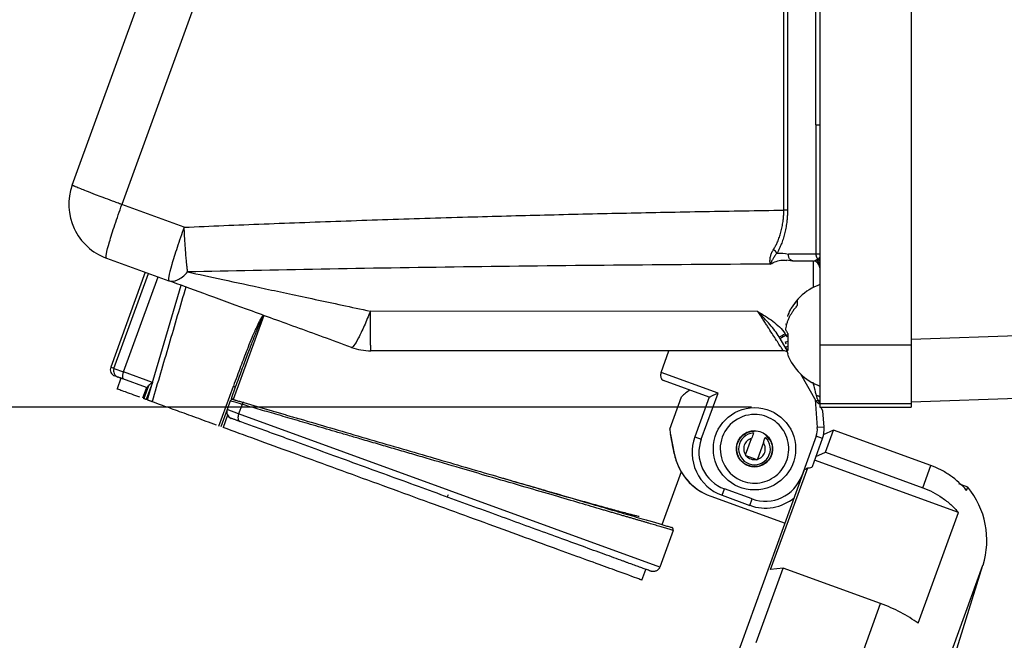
# Model space of a CAD drawing. Header units: inches. Extents: x 1.5 to 64.5, y 1.5 to 49.5.
# Tile 25 of 35: x 33.5 to 37.8, y 31.8 to 34.5. Entities that reach past the tile are written whole.
import ezdxf

# ---------------------------------------------------------------- set-up
doc = ezdxf.new("R2010")
doc.units = ezdxf.units.IN
doc.header["$LTSCALE"] = 6
doc.header["$MEASUREMENT"] = 0
doc.layers.add('DIMENSIONS', color=140, linetype='Continuous', lineweight=25)
doc.styles.add('SLDTEXTSTYLE0', font='TXT', dxfattribs={"width": 0.7})
doc.dimstyles.new('SLDDIMSTYLE0', dxfattribs={"dimtxt": 0.509766, "dimasz": 0.78, "dimexe": 0, "dimexo": 0.0625, "dimgap": 0.127441, "dimtad": 0, "dimtih": 1, "dimtoh": 1, "dimrnd": 1e-09, "dimzin": 12, "dimdsep": 46, "dimtxsty": 'SLDTEXTSTYLE0', "dimsah": 1, "dimcen": 0.09, "dimadec": 0, "dimazin": 3, "dimtfac": 1, "dimtofl": 0, "dimtmove": 0, "dimatfit": 3, "dimfxl": 0, "dimfrac": 2, "dimtolj": 1, "dimtzin": 12, "dimarcsym": 0})

# ---------------------------------------------------------------- blocks, each defined once
blk = doc.blocks.new('_D_7')
at = {"layer": 'DIMENSIONS'}
for p, q in [((36.6853, 42.7854), (29.8456, 42.7854)), ((30.5956, 42.7854), (30.5956, 39.1416)), ((29.6262, 38.2173), (29.455, 38.2173)), ((29.455, 38.2173), (29.455, 37.4071)), ((31.5651, 38.2173), (31.7363, 38.2173)), ((31.7363, 38.2173), (31.7363, 37.4071)), ((29.455, 37.4071), (29.6262, 37.4071)), ((31.7363, 37.4071), (31.5651, 37.4071)), ((30.5956, 32.8123), (30.5956, 37.293)), ((36.6853, 32.8123), (29.8456, 32.8123))]:
    blk.add_line(p, q, dxfattribs=at)
for points in [[(30.5956, 42.7854), (30.4756, 42.0054), (30.7156, 42.0054)], [(30.5956, 32.8123), (30.7156, 33.5923), (30.4756, 33.5923)]]:
    blk.add_solid(points, dxfattribs=at)
at = {"layer": 'DIMENSIONS', "char_height": 0.5, "attachment_point": 1, "style": 'SLDTEXTSTYLE0'}
for s, insert in [('9.97', (29.8382, 38.9759)), ('253.3', (29.6262, 38.0516))]:
    blk.add_mtext(s, dxfattribs=dict(at, insert=insert))
blk = doc.blocks.new('_D_8')
at = {"layer": 'DIMENSIONS'}
for p, q in [((41.2453, 31.7986), (45.4748, 31.7986)), ((44.7248, 29.4446), (44.7248, 31.7986)), ((36.8361, 29.4446), (45.4748, 29.4446)), ((44.7248, 28.0004), (44.7248, 29.4446)), ((46.2248, 28.0004), (44.7248, 28.0004)), ((47.1437, 28.0004), (46.9725, 28.0004)), ((46.9725, 28.0004), (46.9725, 27.1902)), ((48.6585, 28.0004), (48.8296, 28.0004)), ((48.8296, 28.0004), (48.8296, 27.1902)), ((46.9725, 27.1902), (47.1437, 27.1902)), ((48.8296, 27.1902), (48.6585, 27.1902))]:
    blk.add_line(p, q, dxfattribs=at)
for points in [[(44.7248, 31.7986), (44.6048, 31.0186), (44.8448, 31.0186)], [(44.7248, 29.4446), (44.8448, 30.2246), (44.6048, 30.2246)]]:
    blk.add_solid(points, dxfattribs=at)
at = {"layer": 'DIMENSIONS', "char_height": 0.5, "attachment_point": 1, "style": 'SLDTEXTSTYLE0'}
for s, insert in [('2.35', (47.1437, 28.759)), ('59.8', (47.1437, 27.8347))]:
    blk.add_mtext(s, dxfattribs=dict(at, insert=insert))

msp = doc.modelspace()

# ---------------------------------------------------------------- linework, layer by layer
for p, q in [((36.9853, 42.4854), (36.9853, 33.0847)), ((37.3853, 42.4854), (37.3853, 33.0847)), ((36.968, 34.0496), (36.968, 42.1113)), ((33.7056, 33.7856), (36.6205, 41.7941)), ((36.8273, 33.6755), (36.8273, 41.7144)), ((36.8433, 41.7144), (36.8433, 33.6755)), ((36.822, 41.6649), (33.9231, 33.7001)), ((36.9691, 34.0496), (36.968, 34.0496)), ((36.9691, 33.482), (36.9691, 34.0496)), ((34.1964, 33.6006), (33.9231, 33.7001)), ((36.8433, 33.6755), (36.8273, 33.6755)), ((36.9691, 33.482), (36.8472, 33.482)), ((36.9853, 33.482), (36.9691, 33.482)), ((33.855, 33.4652), (34.1284, 33.3657)), ((36.8391, 33.4575), (36.8657, 33.4529)), ((36.9553, 33.452), (36.872, 33.452)), ((36.9555, 33.452), (36.9555, 33.3362)), ((34.0256, 33.4031), (33.8742, 32.987)), ((33.8883, 32.9818), (34.0398, 33.3979)), ((33.9308, 32.9664), (34.0822, 33.3825)), ((34.0604, 32.9299), (34.1828, 33.3459)), ((36.7138, 33.2307), (35.0134, 33.2326)), ((34.5455, 33.2129), (34.4119, 32.8459)), ((36.834, 33.1769), (36.8411, 33.1752)), ((37.3853, 33.1096), (40.5053, 33.2185)), ((36.8112, 33.1121), (36.807, 33.1194)), ((36.8373, 33.0669), (36.8112, 33.1121)), ((36.834, 33.0986), (36.8461, 33.1016)), ((36.8376, 33.0881), (36.834, 33.0986)), ((36.8461, 33.1271), (36.8369, 33.1271)), ((36.8423, 33.1179), (36.8369, 33.1271)), ((36.8461, 33.1204), (36.8461, 33.1271)), ((36.8247, 33.0588), (35.0156, 33.0588)), ((36.289, 32.9644), (36.3234, 33.0588)), ((36.834, 33.0765), (36.8461, 33.0795)), ((36.834, 33.0765), (36.8449, 33.0452)), ((36.9853, 33.0847), (37.3853, 33.0847)), ((36.9853, 33.0847), (36.9853, 32.8273)), ((33.8883, 32.9818), (33.8742, 32.987)), ((33.8883, 32.9818), (33.9308, 32.9664)), ((34.0569, 32.9205), (33.9308, 32.9664)), ((36.5386, 32.8736), (36.289, 32.9644)), ((33.9189, 32.9388), (33.9018, 32.8918)), ((34.0318, 32.8977), (33.9272, 32.9358)), ((34.0569, 32.9205), (34.0295, 32.8453)), ((34.0349, 32.8434), (34.0603, 32.9299)), ((36.5001, 32.8556), (36.2991, 32.9288)), ((36.9691, 32.8386), (36.9014, 32.9559)), ((40.5053, 32.9431), (37.3853, 32.8341)), ((34.0307, 32.8981), (34.0136, 32.8511)), ((34.0393, 32.9046), (34.0191, 32.8491)), ((34.349, 32.7291), (34.4125, 32.9042)), ((34.4206, 32.8994), (34.402, 32.8482)), ((34.0349, 32.8434), (34.0295, 32.8453)), ((34.3988, 32.8393), (34.3849, 32.8011)), ((36.3272, 32.7154), (36.3788, 32.857)), ((36.5001, 32.8556), (36.4369, 32.6818)), ((36.465, 32.6715), (36.5386, 32.8736)), ((36.9649, 32.8459), (36.9742, 32.7225)), ((34.3849, 32.8011), (34.3575, 32.7259)), ((34.4354, 32.7827), (34.3849, 32.8011)), ((34.4504, 32.824), (34.4354, 32.7827)), ((36.9853, 32.8273), (37.3853, 32.8273)), ((36.9853, 32.8273), (36.9853, 32.8123)), ((36.9853, 32.8123), (37.3853, 32.8123)), ((37.0041, 32.7247), (36.9988, 32.795)), ((34.3867, 32.7766), (34.367, 32.7225)), ((36.2831, 32.1102), (34.4354, 32.7827)), ((37.0041, 32.7247), (36.9742, 32.7225)), ((37.0453, 32.7111), (36.9998, 32.6907)), ((37.0099, 32.6139), (37.0453, 32.7111)), ((37.4722, 32.5557), (37.0453, 32.7111)), ((36.3303, 32.692), (36.3465, 32.6086)), ((36.3303, 32.692), (36.3303, 32.692)), ((36.4369, 32.6818), (36.465, 32.6715)), ((36.6595, 32.6021), (36.686, 32.6749)), ((36.7649, 32.6702), (36.7496, 32.6888)), ((36.969, 32.685), (36.9058, 32.5111)), ((36.9526, 32.5521), (36.9972, 32.6747)), ((36.9972, 32.6747), (36.969, 32.685)), ((36.7377, 32.6561), (36.7112, 32.5833)), ((36.3464, 32.6084), (36.3464, 32.6084)), ((36.3465, 32.6086), (36.3465, 32.6085)), ((36.7061, 32.5822), (36.6627, 32.598)), ((37.5934, 32.3497), (36.9625, 32.5793)), ((36.9683, 32.5952), (37.0099, 32.6139)), ((37.0099, 32.6139), (37.4368, 32.4585)), ((35.8829, 29.693), (36.9183, 32.5377)), ((36.2935, 32.2968), (36.3781, 32.5292)), ((36.7694, 32.0995), (36.9319, 32.5459)), ((37.4368, 32.4585), (37.4722, 32.5557)), ((36.5564, 32.4254), (36.5666, 32.4536)), ((36.6879, 32.4095), (36.5666, 32.4536)), ((37.634, 32.461), (37.5958, 32.4749)), ((37.6288, 32.4469), (37.634, 32.461)), ((35.3542, 32.4274), (35.3499, 32.418)), ((36.5064, 32.4213), (36.5063, 32.4212)), ((36.5063, 32.4212), (36.8327, 32.3024)), ((36.5064, 32.4213), (36.8327, 32.3026)), ((36.5564, 32.4254), (36.6776, 32.3813)), ((36.6776, 32.3813), (36.6879, 32.4095)), ((37.4167, 31.864), (37.5934, 32.3497)), ((36.3419, 32.2716), (36.2831, 32.1102)), ((36.205, 32.0535), (36.2221, 32.1005)), ((36.7066, 31.7806), (36.8251, 32.1061)), ((36.8251, 32.1061), (36.7694, 32.0995)), ((36.8077, 29.6639), (37.7011, 32.1184)), ((37.252, 31.9507), (36.8251, 32.1061)), ((37.4752, 31.4014), (37.7011, 32.1184)), ((37.1335, 31.6252), (37.252, 31.9507))]:
    msp.add_line(p, q)
at = {"flags": 128}
for points in [[(34.4584, 32.8317), (34.4573, 32.8318), (34.4562, 32.8315), (34.455, 32.831), (34.4539, 32.83), (34.4529, 32.8288), (34.4519, 32.8274), (34.4511, 32.8257), (34.4504, 32.824)], [(36.9699, 32.8636), (36.9732, 32.8629), (36.9763, 32.8621), (36.9789, 32.8611), (36.9811, 32.8601), (36.9829, 32.859), (36.9842, 32.8578), (36.985, 32.8565), (36.9853, 32.8553)], [(34.4354, 32.7827), (34.4337, 32.7771), (34.4326, 32.7715), (34.4323, 32.7661), (34.4327, 32.7611), (34.4338, 32.7568), (34.4355, 32.7532), (34.4379, 32.7505), (34.4407, 32.7489)]]:
    msp.add_lwpolyline(points, dxfattribs=at)
msp.add_circle((36.6986, 32.6291), 0.1805)
for centre, radius, start, end in [((33.9405, 33.7001), 0.25, 160, 250), ((36.773, 33.4746), 0.0272, 26.5365, 73.2708), ((36.9553, 33.422), 0.03, 0, 90), ((36.957, 33.432), 0.0282, 0.6517, 63.0115), ((37.1839, 33.3124), 0.2537, 141.5574, 144.3742), ((37.0643, 33.1267), 0.236, 109.5929, 159.2658), ((36.5472, 33.6137), 0.5584, 297.7226, 300.7471), ((37.6813, 31.6499), 1.7015, 119.7506, 120.7532), ((35.0156, 33.3088), 0.25, 250, 270), ((36.8247, 33.0288), 0.03, 53.0421, 90), ((37.0643, 33.1267), 0.236, 200.328, 250.4242), ((33.9024, 32.9767), 0.03, 160, 250), ((33.9163, 32.9715), 0.0298, 159.6758, 249.6721), ((33.9631, 32.9471), 0.0377, 149.1784, 197.4244), ((36.5138, 32.7276), 0.187, 121.8236, 136.2361), ((34.4082, 32.8359), 0.01, 73.75, 160), ((36.9908, 32.8511), 0.025, 210, 257.2219), ((37.0012, 32.8463), 0.0238, 189.0143, 227.8661), ((34.4131, 32.7909), 0.03, 160, 250), ((36.5138, 32.7276), 0.187, 183.7556, 191), ((36.8845, 32.7157), 0.12, 340, 4.3031), ((36.6248, 32.6134), 0.2, 160, 250), ((36.6986, 32.6291), 0.0696, 93.2802, 46.7198), ((36.5918, 32.6561), 0.25, 191, 250), ((36.5919, 32.6563), 0.25, 191, 250), ((37.353, 32.2281), 0.365, 342.516, 39.6567), ((36.746, 32.5693), 0.2, 250, 309.7008)]:
    msp.add_arc(centre, radius, start, end)
msp.add_ellipse((35.9318, 34.7415), major_axis=(-0.4357, 2.2414), ratio=0.000041, start_param=3.453909, end_param=3.558338)
for points, knots in [([(36.9691, 34.0496), (36.9697, 34.0496), (36.9708, 34.0496), (36.9729, 34.0496), (36.9752, 34.0496), (36.9781, 34.0496), (36.9814, 34.0496), (36.984, 34.0496), (36.9853, 34.0496)], [0, 0, 0, 0, 0.154081, 0.30613, 0.458642, 0.614091, 0.808185, 1, 1, 1, 1]), ([(33.9231, 33.7001), (33.9216, 33.7006), (33.9182, 33.7019), (33.9115, 33.7044), (33.8993, 33.7088), (33.8748, 33.7179), (33.8422, 33.7301), (33.8029, 33.7449), (33.7693, 33.758), (33.7398, 33.7697), (33.7245, 33.7761), (33.7166, 33.7796), (33.7134, 33.7811), (33.7103, 33.7826), (33.7077, 33.7839), (33.7059, 33.785), (33.7057, 33.7854), (33.7056, 33.7856)], [0, 0, 0, 0, 0.012725, 0.028651, 0.057764, 0.117299, 0.240895, 0.349965, 0.499912, 0.614987, 0.758945, 0.787167, 0.82017, 0.857956, 0.900523, 0.947871, 1, 1, 1, 1]), ([(33.855, 33.4652), (33.853, 33.4659), (33.8532, 33.4725), (33.8579, 33.4967), (33.8623, 33.5142), (33.8749, 33.5576), (33.883, 33.5834), (33.9016, 33.6395), (33.9121, 33.6698), (33.9231, 33.7001)], [0, 0, 0, 0, 0.25, 0.25, 0.5, 0.5, 0.75, 0.75, 1, 1, 1, 1]), ([(34.1964, 33.6006), (34.2544, 33.6031), (34.3712, 33.6082), (34.5475, 33.6153), (34.7262, 33.6221), (34.9073, 33.6286), (35.0908, 33.6348), (35.2766, 33.6407), (35.5126, 33.6476), (35.7994, 33.6553), (36.1379, 33.6631), (36.481, 33.67), (36.7114, 33.6737), (36.8273, 33.6755)], [0, 0, 0, 0, 0.066155, 0.133206, 0.201154, 0.269999, 0.339742, 0.410383, 0.481922, 0.608782, 0.737414, 0.86782, 1, 1, 1, 1]), ([(36.7808, 33.5007), (36.7822, 33.503), (36.785, 33.5075), (36.789, 33.5146), (36.7928, 33.5218), (36.7963, 33.529), (36.8015, 33.5405), (36.8079, 33.5567), (36.8147, 33.5785), (36.8201, 33.6013), (36.8238, 33.6227), (36.8259, 33.6419), (36.8271, 33.6587), (36.8273, 33.6699), (36.8273, 33.6755)], [0, 0, 0, 0, 0.052341, 0.103505, 0.153466, 0.202205, 0.249703, 0.377714, 0.500001, 0.626049, 0.748292, 0.832904, 0.916818, 1, 1, 1, 1]), ([(36.8433, 33.6755), (36.8433, 33.6725), (36.8432, 33.6665), (36.8429, 33.6574), (36.8425, 33.6484), (36.8418, 33.6394), (36.841, 33.6304), (36.8394, 33.6158), (36.8363, 33.5957), (36.8309, 33.571), (36.8242, 33.5475), (36.8172, 33.5279), (36.8103, 33.5119), (36.8041, 33.4989), (36.7996, 33.4908), (36.7973, 33.4868)], [0, 0, 0, 0, 0.041819, 0.0836, 0.12541, 0.167317, 0.20939, 0.251694, 0.375033, 0.500045, 0.624169, 0.750332, 0.832623, 0.915739, 1, 1, 1, 1]), ([(34.1964, 33.6006), (34.1855, 33.5703), (34.1749, 33.54), (34.1563, 33.4839), (34.1482, 33.4581), (34.1357, 33.4148), (34.1312, 33.3972), (34.1266, 33.3731), (34.1264, 33.3664), (34.1284, 33.3657)], [0, 0, 0, 0, 0.25, 0.25, 0.5, 0.5, 0.75, 0.75, 1, 1, 1, 1]), ([(34.2117, 33.4044), (34.2114, 33.4066), (34.2109, 33.4109), (34.21, 33.4175), (34.2093, 33.4241), (34.2085, 33.4306), (34.2079, 33.437), (34.2066, 33.4494), (34.2049, 33.4671), (34.2029, 33.4922), (34.201, 33.5178), (34.1996, 33.5406), (34.1985, 33.5592), (34.1978, 33.5721), (34.1972, 33.5832), (34.1968, 33.5924), (34.1966, 33.5979), (34.1964, 33.6006)], [0, 0, 0, 0, 0.046157, 0.090307, 0.13245, 0.172585, 0.210713, 0.246834, 0.386118, 0.500003, 0.627004, 0.753176, 0.815723, 0.877768, 0.926983, 0.963619, 1, 1, 1, 1]), ([(36.7675, 33.4389), (36.7674, 33.4399), (36.7672, 33.4417), (36.7669, 33.4447), (36.7667, 33.4475), (36.7665, 33.4516), (36.7666, 33.4572), (36.7673, 33.4645), (36.7687, 33.4718), (36.7707, 33.4791), (36.7733, 33.4864), (36.7766, 33.4936), (36.7794, 33.4983), (36.7808, 33.5007)], [0, 0, 0, 0, 0.0719834, 0.1377459, 0.1970816, 0.249818, 0.3799713, 0.4986153, 0.6076624, 0.7121261, 0.8121519, 0.90799, 1, 1, 1, 1]), ([(36.7973, 33.4868), (36.7971, 33.4865), (36.7965, 33.4859), (36.7955, 33.4848), (36.7937, 33.4828), (36.7904, 33.4788), (36.7846, 33.471), (36.7795, 33.4625), (36.7753, 33.4546), (36.7725, 33.4491), (36.7699, 33.4438), (36.7683, 33.4405), (36.7675, 33.4389)], [0, 0, 0, 0, 0.015693, 0.03137, 0.062684, 0.125197, 0.250071, 0.50028, 0.626015, 0.75016, 0.875286, 1, 1, 1, 1]), ([(36.872, 33.452), (36.8711, 33.452), (36.8693, 33.452), (36.8666, 33.4526), (36.8639, 33.4534), (36.8612, 33.4547), (36.8586, 33.4563), (36.8561, 33.4583), (36.8536, 33.461), (36.8509, 33.465), (36.8484, 33.4706), (36.8472, 33.4766), (36.8472, 33.4805), (36.8472, 33.482)], [0, 0, 0, 0, 0.064688, 0.132137, 0.202116, 0.274319, 0.348361, 0.423791, 0.500103, 0.610187, 0.74965, 0.906794, 1, 1, 1, 1]), ([(36.9777, 33.4602), (36.9771, 33.4609), (36.9757, 33.4624), (36.9739, 33.465), (36.9724, 33.4676), (36.9712, 33.4704), (36.9703, 33.4732), (36.9696, 33.4761), (36.9692, 33.479), (36.9692, 33.481), (36.9691, 33.482)], [0, 0, 0, 0, 0.131643, 0.261367, 0.389183, 0.515099, 0.639128, 0.761279, 0.881566, 1, 1, 1, 1]), ([(36.7675, 33.4389), (36.5347, 33.4376), (36.3053, 33.4359), (35.8559, 33.4317), (35.6359, 33.4292), (35.2074, 33.4234), (34.9989, 33.4201), (34.5951, 33.4127), (34.3998, 33.4087), (34.2117, 33.4044)], [0, 0, 0, 0, 0.25, 0.25, 0.5, 0.5, 0.75, 0.75, 1, 1, 1, 1]), ([(36.7675, 33.4389), (36.7851, 33.4475), (36.8091, 33.4592), (36.8336, 33.4558), (36.8402, 33.4549)], [0, 0, 0, 0, 0.7305249, 1, 1, 1, 1]), ([(36.9553, 33.452), (36.9563, 33.452), (36.9582, 33.4521), (36.9607, 33.4526), (36.9635, 33.4534), (36.9665, 33.4547), (36.9688, 33.4564), (36.9698, 33.4571)], [0, 0, 0, 0, 0.2141811, 0.3878783, 0.5210925, 0.7806366, 1, 1, 1, 1]), ([(36.9698, 33.4571), (36.9703, 33.4575), (36.9713, 33.4582), (36.9732, 33.459), (36.9753, 33.4597), (36.9769, 33.46), (36.9777, 33.4602)], [0, 0, 0, 0, 0.252541, 0.502755, 0.751586, 1, 1, 1, 1]), ([(34.1284, 33.3657), (34.1393, 33.3617), (34.1525, 33.3628), (34.1812, 33.3762), (34.1967, 33.3884), (34.2117, 33.4044)], [0, 0, 0, 0, 0.5, 0.5, 1, 1, 1, 1]), ([(34.2036, 33.3383), (34.1788, 33.2539), (34.1294, 33.0864), (34.0801, 32.9189), (34.0556, 32.8358)], [0, 0, 0, 0, 0.503745, 1, 1, 1, 1]), ([(36.8452, 33.2093), (36.8475, 33.2168), (36.8554, 33.2426), (36.8734, 33.2639), (36.8863, 33.2791)], [0, 0, 0, 0, 0.28748, 1, 1, 1, 1]), ([(35.0134, 33.2326), (35.0046, 33.2105), (34.9954, 33.1885), (34.9774, 33.148), (34.9687, 33.1297), (34.9533, 33.1004), (34.9466, 33.0894), (34.9362, 33.0757), (34.9324, 33.073), (34.9301, 33.0739)], [0, 0, 0, 0, 0.25, 0.25, 0.5, 0.5, 0.75, 0.75, 1, 1, 1, 1]), ([(35.0156, 33.0588), (35.0156, 33.0588), (35.0155, 33.0589), (35.0154, 33.0595), (35.0153, 33.0604), (35.0153, 33.0616), (35.0152, 33.0632), (35.0151, 33.0649), (35.015, 33.0669), (35.0149, 33.0691), (35.0149, 33.0714), (35.0148, 33.0739), (35.0147, 33.0765), (35.0147, 33.0792), (35.0146, 33.082), (35.0146, 33.0848), (35.0145, 33.0877), (35.0145, 33.0905), (35.0144, 33.0933), (35.0144, 33.0962), (35.0144, 33.0989), (35.0143, 33.1016), (35.0143, 33.1043), (35.0142, 33.1147), (35.014, 33.1335), (35.0138, 33.1606), (35.0136, 33.1833), (35.0135, 33.2018), (35.0135, 33.218), (35.0134, 33.2281), (35.0134, 33.2326)], [0, 0, 0, 0, 0.031594, 0.062344, 0.09225, 0.121313, 0.149532, 0.176907, 0.203439, 0.229127, 0.253971, 0.277971, 0.301128, 0.323441, 0.344911, 0.365537, 0.385319, 0.404257, 0.422351, 0.439602, 0.456009, 0.471572, 0.486292, 0.500168, 0.642077, 0.756346, 0.83245, 0.898429, 0.95428, 1, 1, 1, 1]), ([(36.8247, 33.0588), (36.8247, 33.0588), (36.8246, 33.0589), (36.8243, 33.0594), (36.8238, 33.0603), (36.823, 33.0615), (36.822, 33.063), (36.8208, 33.0649), (36.8194, 33.0671), (36.8177, 33.0697), (36.8139, 33.0757), (36.8059, 33.0879), (36.7922, 33.1093), (36.7753, 33.1355), (36.7598, 33.1596), (36.746, 33.1808), (36.7361, 33.1962), (36.7253, 33.2129), (36.718, 33.2243), (36.7138, 33.2307)], [0, 0, 0, 0, 0.027198, 0.054554, 0.082064, 0.109724, 0.137529, 0.165475, 0.193557, 0.221767, 0.250102, 0.370947, 0.499983, 0.617978, 0.74996, 0.809063, 0.874631, 0.928746, 1, 1, 1, 1]), ([(36.8863, 33.257), (36.8843, 33.2549), (36.8805, 33.2506), (36.8752, 33.2442), (36.8705, 33.2378), (36.8661, 33.2317), (36.8623, 33.2257), (36.8588, 33.22), (36.8557, 33.2145), (36.8513, 33.2063), (36.8464, 33.1957), (36.8411, 33.1818), (36.8369, 33.1684), (36.8349, 33.1591), (36.834, 33.1549)], [0, 0, 0, 0, 0.0740701, 0.1448357, 0.2122963, 0.2764515, 0.3373011, 0.3948461, 0.4490888, 0.5000338, 0.6349919, 0.751102, 0.8873774, 1, 1, 1, 1]), ([(34.5441, 33.2144), (34.5437, 33.2142), (34.5429, 33.2137), (34.5417, 33.2126), (34.5404, 33.2112), (34.5389, 33.2095), (34.5373, 33.2074), (34.5357, 33.2049), (34.5339, 33.2021), (34.532, 33.1989), (34.53, 33.1953), (34.5278, 33.1914), (34.5256, 33.1871), (34.521, 33.1781), (34.5139, 33.163), (34.5025, 33.1375), (34.4884, 33.1039), (34.4682, 33.0533), (34.4425, 32.9861), (34.423, 32.9328), (34.4125, 32.9042)], [0, 0, 0, 0, 0.0044696, 0.0097293, 0.0158778, 0.0229772, 0.0310673, 0.0401753, 0.0503201, 0.0615152, 0.0737708, 0.0870946, 0.1014926, 0.1169695, 0.1773833, 0.2500999, 0.3649165, 0.5000632, 0.7312534, 1, 1, 1, 1]), ([(34.545, 33.2129), (34.5448, 33.2128), (34.5443, 33.2125), (34.5436, 33.2116), (34.5427, 33.2105), (34.5418, 33.2089), (34.5407, 33.2071), (34.5394, 33.2048), (34.5381, 33.2022), (34.5366, 33.1992), (34.535, 33.1959), (34.5333, 33.1922), (34.5314, 33.1881), (34.5295, 33.1837), (34.5274, 33.1789), (34.5259, 33.1755), (34.5252, 33.1738)], [0, 0, 0, 0, 0.018836, 0.044569, 0.078021, 0.119562, 0.169379, 0.227581, 0.294235, 0.369386, 0.453065, 0.545295, 0.646092, 0.755468, 0.873435, 1, 1, 1, 1]), ([(34.5441, 33.2144), (34.5444, 33.2142), (34.545, 33.2139), (34.5454, 33.2133), (34.5455, 33.2129)], [0, 0, 0, 0, 0.519499, 1, 1, 1, 1]), ([(34.5455, 33.2129), (34.5454, 33.2129), (34.5453, 33.213), (34.5451, 33.2129), (34.545, 33.2129)], [0, 0, 0, 0, 0.479216, 1, 1, 1, 1]), ([(34.5252, 33.1738), (34.523, 33.1687), (34.5183, 33.1575), (34.511, 33.1393), (34.5027, 33.1185), (34.4936, 33.0949), (34.4835, 33.0687), (34.4725, 33.0397), (34.4606, 33.0081), (34.4479, 32.9737), (34.4391, 32.9499), (34.4346, 32.9375)], [0, 0, 0, 0, 0.066276, 0.143746, 0.23242, 0.332304, 0.443403, 0.56572, 0.699257, 0.844017, 1, 1, 1, 1]), ([(36.834, 33.1549), (36.8344, 33.1538), (36.8351, 33.1515), (36.8366, 33.148), (36.8388, 33.1438), (36.8418, 33.1388), (36.8446, 33.135), (36.8461, 33.133)], [0, 0, 0, 0, 0.153952, 0.320227, 0.500019, 0.734844, 1, 1, 1, 1]), ([(36.8461, 33.0607), (36.8451, 33.0615), (36.8431, 33.0632), (36.8407, 33.0656), (36.8381, 33.0687), (36.8358, 33.0722), (36.8346, 33.0751), (36.834, 33.0765)], [0, 0, 0, 0, 0.180162, 0.346776, 0.500018, 0.764544, 1, 1, 1, 1]), ([(37.3853, 33.0847), (37.3853, 33.0812), (37.3853, 33.0741), (37.3853, 33.0635), (37.3853, 33.053), (37.3853, 33.0426), (37.3853, 33.0323), (37.3853, 33.022), (37.3853, 33.0119), (37.3853, 32.9913), (37.3853, 32.9612), (37.3853, 32.9243), (37.3853, 32.8916), (37.3853, 32.8686), (37.3853, 32.853), (37.3853, 32.843), (37.3853, 32.8342), (37.3853, 32.8296), (37.3853, 32.8273)], [0, 0, 0, 0, 0.030718, 0.06132, 0.091846, 0.122336, 0.152827, 0.183359, 0.213971, 0.244701, 0.372331, 0.500019, 0.627648, 0.755337, 0.816648, 0.877653, 0.938666, 1, 1, 1, 1]), ([(36.289, 32.9644), (36.2887, 32.9634), (36.288, 32.9614), (36.2873, 32.9582), (36.2868, 32.9551), (36.2866, 32.9511), (36.2869, 32.9462), (36.288, 32.9412), (36.29, 32.9367), (36.2923, 32.9335), (36.2953, 32.9306), (36.2976, 32.9295), (36.2991, 32.9288)], [0, 0, 0, 0, 0.060259, 0.121398, 0.183777, 0.24773, 0.366002, 0.495963, 0.612929, 0.748422, 0.841173, 1, 1, 1, 1]), ([(33.906, 32.9435), (33.8976, 32.9466), (33.8887, 32.9498), (33.8925, 32.9484), (33.8927, 32.9483)], [0, 0, 0, 0, 0.953205, 1, 1, 1, 1]), ([(33.9272, 32.9358), (33.9261, 32.9362), (33.9239, 32.937), (33.9209, 32.9381), (33.918, 32.9391), (33.9154, 32.9401), (33.9125, 32.9411), (33.9095, 32.9422), (33.9071, 32.9431), (33.9063, 32.9434), (33.906, 32.9435)], [0, 0, 0, 0, 0.101383, 0.200668, 0.299277, 0.398662, 0.500242, 0.667809, 0.832158, 1, 1, 1, 1]), ([(34.0393, 32.9046), (34.0397, 32.9052), (34.0405, 32.9064), (34.0422, 32.9083), (34.0443, 32.9104), (34.0471, 32.913), (34.0512, 32.9164), (34.0548, 32.919), (34.0569, 32.9205)], [0, 0, 0, 0, 0.108821, 0.228375, 0.358895, 0.500561, 0.706537, 1, 1, 1, 1]), ([(36.9699, 32.8636), (36.9692, 32.8663), (36.9678, 32.8721), (36.9655, 32.8814), (36.9629, 32.8921), (36.9595, 32.9057), (36.957, 32.9158), (36.9555, 32.9218)], [0, 0, 0, 0, 0.141997, 0.301567, 0.478742, 0.696457, 1, 1, 1, 1]), ([(34.0022, 32.8553), (33.99, 32.8597), (33.9618, 32.87), (33.9293, 32.8818), (33.908, 32.8895), (33.8993, 32.8927), (33.9018, 32.8918), (33.9018, 32.8918)], [0, 0, 0, 0, 0.200821, 0.467076, 0.733332, 0.999587, 1, 1, 1, 1]), ([(34.0318, 32.8977), (34.0325, 32.8974), (34.0336, 32.8979), (34.0362, 32.9002), (34.0377, 32.9021), (34.0393, 32.9046)], [0, 0, 0, 0, 0.5, 0.5, 1, 1, 1, 1]), ([(34.4125, 32.9042), (34.4151, 32.903), (34.4173, 32.9019), (34.4201, 32.9002), (34.4208, 32.8997), (34.4206, 32.8994)], [0, 0, 0, 0, 0.5, 0.5, 1, 1, 1, 1]), ([(34.0295, 32.8453), (34.0289, 32.8455), (34.0276, 32.846), (34.0259, 32.8467), (34.0242, 32.8473), (34.0223, 32.848), (34.0202, 32.8487), (34.0195, 32.849), (34.0191, 32.8491)], [0, 0, 0, 0, 0.12616, 0.249965, 0.373937, 0.50059, 0.749964, 1, 1, 1, 1]), ([(34.0556, 32.8358), (34.0553, 32.8359), (34.0548, 32.8361), (34.0535, 32.8366), (34.052, 32.8371), (34.0502, 32.8378), (34.0477, 32.8387), (34.0443, 32.84), (34.0398, 32.8416), (34.0365, 32.8428), (34.0349, 32.8434)], [0, 0, 0, 0, 0.10119, 0.200577, 0.299361, 0.398767, 0.499994, 0.667601, 0.832401, 1, 1, 1, 1]), ([(34.3375, 32.7332), (34.3074, 32.7442), (34.2431, 32.7676), (34.1644, 32.7962), (34.0976, 32.8205), (34.0696, 32.8307), (34.0556, 32.8358)], [0, 0, 0, 0, 0.227736, 0.485157, 0.742579, 1, 1, 1, 1]), ([(34.4096, 32.8466), (34.4091, 32.8468), (34.4079, 32.8472), (34.4064, 32.8475), (34.4051, 32.8477), (34.4036, 32.8478), (34.4025, 32.8479), (34.402, 32.848), (34.402, 32.8482), (34.402, 32.8482)], [0, 0, 0, 0, 0.112783, 0.249483, 0.374281, 0.499684, 0.748643, 0.877328, 1, 1, 1, 1]), ([(34.411, 32.8455), (34.411, 32.8455), (34.4111, 32.8454), (34.4117, 32.8453), (34.4127, 32.845), (34.4145, 32.8445), (34.4178, 32.8435), (34.4233, 32.8419), (34.4303, 32.8398), (34.4386, 32.8374), (34.4479, 32.8347), (34.4549, 32.8327), (34.4584, 32.8317)], [0, 0, 0, 0, 0.061603, 0.123002, 0.184426, 0.246104, 0.372873, 0.499853, 0.626673, 0.753713, 0.876794, 1, 1, 1, 1]), ([(34.4584, 32.8317), (34.4648, 32.8298), (34.4777, 32.826), (34.4972, 32.8203), (34.517, 32.8146), (34.5369, 32.8088), (34.557, 32.8029), (34.5773, 32.797), (34.5978, 32.791), (34.6185, 32.785), (34.6394, 32.7789), (34.6605, 32.7727), (34.6818, 32.7665), (34.7399, 32.7496), (34.8371, 32.7213), (34.9759, 32.6808), (35.117, 32.6397), (35.2575, 32.5987), (35.3957, 32.5585), (35.53, 32.5193), (35.6601, 32.4814), (35.7852, 32.4449), (35.9039, 32.4103), (36.0143, 32.3782), (36.1143, 32.349), (36.1813, 32.3295), (36.2229, 32.3174), (36.2442, 32.3112), (36.2644, 32.3053), (36.2836, 32.2997), (36.3016, 32.2944), (36.3187, 32.2894), (36.3292, 32.2864), (36.3344, 32.2848)], [0, 0, 0, 0, 0.0103231, 0.0206298, 0.0309235, 0.0412076, 0.0514854, 0.0617602, 0.0720355, 0.0823146, 0.0926009, 0.1028977, 0.1132085, 0.1235364, 0.1868093, 0.2500984, 0.313383, 0.3766774, 0.4384376, 0.5002016, 0.5619487, 0.6236945, 0.6869413, 0.7501827, 0.8134004, 0.8766119, 0.8942832, 0.9119114, 0.9295134, 0.9471062, 0.9647069, 0.9823325, 1, 1, 1, 1]), ([(36.5001, 32.8556), (36.5002, 32.8556), (36.5002, 32.8557), (36.5008, 32.8559), (36.5016, 32.8563), (36.5033, 32.8571), (36.5063, 32.8585), (36.5113, 32.8608), (36.5174, 32.8637), (36.5238, 32.8667), (36.531, 32.87), (36.5358, 32.8722), (36.5386, 32.8736)], [0, 0, 0, 0, 0.048986, 0.098698, 0.149545, 0.20191, 0.316871, 0.445949, 0.574015, 0.724044, 0.83819, 1, 1, 1, 1]), ([(36.9691, 32.8386), (36.9692, 32.8386), (36.9692, 32.8387), (36.9698, 32.8389), (36.9706, 32.8393), (36.9718, 32.8399), (36.9734, 32.8406), (36.9754, 32.8415), (36.9769, 32.8422), (36.9777, 32.8425)], [0, 0, 0, 0, 0.135354, 0.273181, 0.413497, 0.556322, 0.70167, 0.849558, 1, 1, 1, 1]), ([(36.9777, 32.8425), (36.9769, 32.8442), (36.9753, 32.8476), (36.9732, 32.8528), (36.9713, 32.8582), (36.9704, 32.8618), (36.9699, 32.8636)], [0, 0, 0, 0, 0.2487, 0.497636, 0.747758, 1, 1, 1, 1]), ([(36.3419, 32.2716), (36.3389, 32.2725), (36.3331, 32.2742), (36.3239, 32.2769), (36.3143, 32.2797), (36.3043, 32.2826), (36.2939, 32.2856), (36.2831, 32.2888), (36.2718, 32.2921), (36.2602, 32.2955), (36.2482, 32.299), (36.2357, 32.3026), (36.2228, 32.3064), (36.2096, 32.3103), (36.1959, 32.3142), (36.1818, 32.3184), (36.1673, 32.3226), (36.1524, 32.327), (36.137, 32.3314), (36.1213, 32.336), (36.1051, 32.3407), (36.0886, 32.3456), (36.0716, 32.3505), (36.0543, 32.3556), (36.0365, 32.3608), (35.9932, 32.3734), (35.9187, 32.3952), (35.8045, 32.4285), (35.6746, 32.4665), (35.5411, 32.5055), (35.4009, 32.5464), (35.285, 32.5802), (35.1866, 32.609), (35.1152, 32.6298), (35.044, 32.6507), (34.9792, 32.6695), (34.9214, 32.6864), (34.8708, 32.7012), (34.8217, 32.7155), (34.7741, 32.7294), (34.728, 32.7429), (34.6835, 32.7559), (34.6407, 32.7684), (34.5994, 32.7804), (34.5598, 32.792), (34.5218, 32.8031), (34.4853, 32.8137), (34.4619, 32.8206), (34.4504, 32.824)], [0, 0, 0, 0, 0.009887, 0.019819, 0.029796, 0.039819, 0.049888, 0.060002, 0.070161, 0.080366, 0.090617, 0.100913, 0.111254, 0.121642, 0.132074, 0.142553, 0.153077, 0.163646, 0.174261, 0.184922, 0.195629, 0.206381, 0.217178, 0.228022, 0.238911, 0.249845, 0.306222, 0.366671, 0.431191, 0.499783, 0.555592, 0.623279, 0.654931, 0.686584, 0.718237, 0.74989, 0.77327, 0.796188, 0.818645, 0.840641, 0.862175, 0.883248, 0.90386, 0.924011, 0.9437, 0.962928, 0.981694, 1, 1, 1, 1]), ([(36.9988, 32.795), (36.9988, 32.7951), (36.9988, 32.7951), (36.9985, 32.7956), (36.9981, 32.7963), (36.9975, 32.7973), (36.9968, 32.7986), (36.9958, 32.8002), (36.9948, 32.8021), (36.9933, 32.8046), (36.9913, 32.808), (36.9897, 32.8108), (36.9889, 32.8123)], [0, 0, 0, 0, 0.067278, 0.13641, 0.208679, 0.28521, 0.366953, 0.454688, 0.549047, 0.650539, 0.813687, 1, 1, 1, 1]), ([(37.3853, 32.8273), (37.3853, 32.8262), (37.3853, 32.8241), (37.3853, 32.8213), (37.3853, 32.8189), (37.3853, 32.8169), (37.3853, 32.8152), (37.3853, 32.8139), (37.3853, 32.813), (37.3853, 32.8124), (37.3853, 32.8124), (37.3853, 32.8123)], [0, 0, 0, 0, 0.111758, 0.223031, 0.333958, 0.444676, 0.555324, 0.666042, 0.776969, 0.888242, 1, 1, 1, 1]), ([(34.4407, 32.7489), (34.4393, 32.7494), (34.4365, 32.7504), (34.4325, 32.7519), (34.4287, 32.7533), (34.4238, 32.755), (34.4183, 32.757), (34.4127, 32.7591), (34.4083, 32.7607), (34.4051, 32.7618), (34.4032, 32.7625), (34.4029, 32.7626), (34.4028, 32.7627)], [0, 0, 0, 0, 0.06163, 0.12306, 0.18452, 0.246234, 0.373031, 0.500056, 0.626852, 0.753877, 0.876882, 1, 1, 1, 1]), ([(36.2422, 32.0932), (36.2393, 32.0942), (36.2334, 32.0964), (36.2241, 32.0998), (36.2145, 32.1033), (36.2045, 32.1069), (36.1942, 32.1106), (36.1836, 32.1145), (36.1726, 32.1185), (36.1612, 32.1227), (36.1495, 32.1269), (36.1375, 32.1313), (36.1251, 32.1358), (36.0906, 32.1484), (36.0293, 32.1707), (35.933, 32.2057), (35.8267, 32.2444), (35.7127, 32.2859), (35.5925, 32.3296), (35.4678, 32.3751), (35.3389, 32.4219), (35.2064, 32.4702), (35.0718, 32.5192), (34.9366, 32.5684), (34.8036, 32.6168), (34.7054, 32.6525), (34.6402, 32.6763), (34.6056, 32.6889), (34.5715, 32.7013), (34.5379, 32.7135), (34.505, 32.7255), (34.4724, 32.7373), (34.4513, 32.745), (34.4407, 32.7489)], [0, 0, 0, 0, 0.010324, 0.020632, 0.030927, 0.041211, 0.05149, 0.061764, 0.072039, 0.082318, 0.092603, 0.102898, 0.113207, 0.123533, 0.186777, 0.25003, 0.313274, 0.376527, 0.43826, 0.500002, 0.561734, 0.623476, 0.68672, 0.749973, 0.813217, 0.87647, 0.894158, 0.911805, 0.929426, 0.947039, 0.964662, 0.98231, 1, 1, 1, 1]), ([(36.6986, 32.7796), (36.6632, 32.7796), (36.629, 32.7671), (36.5748, 32.7216), (36.5565, 32.6901), (36.5443, 32.6204), (36.5506, 32.5845), (36.586, 32.5232), (36.6139, 32.4998), (36.6471, 32.4877)], [0, 0, 0, 0, 0.25, 0.25, 0.5, 0.5, 0.75, 0.75, 1, 1, 1, 1]), ([(36.6471, 32.4877), (36.6748, 32.4776), (36.7047, 32.4759), (36.7619, 32.4894), (36.7879, 32.5044), (36.8283, 32.5472), (36.8417, 32.574), (36.8519, 32.6319), (36.8484, 32.6617), (36.8252, 32.7157), (36.8059, 32.7387), (36.7568, 32.771), (36.728, 32.7796), (36.6986, 32.7796)], [0, 0, 0, 0, 0.1666667, 0.1666667, 0.3333333, 0.3333333, 0.5, 0.5, 0.6666667, 0.6666667, 0.8333333, 0.8333333, 1, 1, 1, 1]), ([(36.2047, 32.0536), (36.202, 32.0546), (36.1966, 32.0566), (36.1512, 32.0731), (36.0794, 32.0992), (35.9807, 32.1351), (35.8585, 32.1796), (35.7159, 32.2315), (35.5567, 32.2895), (35.3852, 32.3519), (35.206, 32.4171), (35.0241, 32.4833), (34.844, 32.5489), (34.6712, 32.6118), (34.5085, 32.671), (34.4142, 32.7053), (34.367, 32.7225)], [0, 0, 0, 0, 0.070415, 0.141921, 0.213428, 0.284934, 0.356441, 0.427948, 0.499454, 0.570961, 0.642467, 0.713974, 0.78548, 0.856987, 0.928493, 1, 1, 1, 1]), ([(36.6986, 32.5496), (36.6882, 32.5496), (36.6778, 32.5516), (36.6586, 32.5596), (36.6498, 32.5655), (36.635, 32.5802), (36.6291, 32.589), (36.6212, 32.6083), (36.6191, 32.6187), (36.6191, 32.6395), (36.6212, 32.6499), (36.6291, 32.6691), (36.635, 32.6779), (36.6498, 32.6927), (36.6586, 32.6985), (36.6778, 32.7065), (36.6882, 32.7086), (36.6986, 32.7086)], [0, 0, 0, 0, 0.125, 0.125, 0.25, 0.25, 0.375, 0.375, 0.5, 0.5, 0.625, 0.625, 0.75, 0.75, 0.875, 0.875, 1, 1, 1, 1]), ([(36.7494, 32.6883), (36.7563, 32.6824), (36.7621, 32.6753), (36.771, 32.6595), (36.774, 32.6509), (36.777, 32.6331), (36.777, 32.6239), (36.7737, 32.6061), (36.7705, 32.5975), (36.7614, 32.5819), (36.7554, 32.5749), (36.7415, 32.5633), (36.7336, 32.5588), (36.7166, 32.5526), (36.7075, 32.5511), (36.6895, 32.5511), (36.6804, 32.5527), (36.6634, 32.5589), (36.6555, 32.5635), (36.6416, 32.5751), (36.6357, 32.5821), (36.6266, 32.5977), (36.6235, 32.6063), (36.6202, 32.6241), (36.6202, 32.6333), (36.6232, 32.6511), (36.6263, 32.6597), (36.6353, 32.6755), (36.6411, 32.6825), (36.6548, 32.6943), (36.6628, 32.6989), (36.6797, 32.7053), (36.6887, 32.707), (36.6977, 32.7071)], [0, 0, 0, 0, 0.0625, 0.0625, 0.125, 0.125, 0.1875, 0.1875, 0.25, 0.25, 0.3125, 0.3125, 0.375, 0.375, 0.4375, 0.4375, 0.5, 0.5, 0.5625, 0.5625, 0.625, 0.625, 0.6875, 0.6875, 0.75, 0.75, 0.8125, 0.8125, 0.875, 0.875, 0.9375, 0.9375, 1, 1, 1, 1]), ([(36.6979, 32.7076), (36.6887, 32.7067), (36.6704, 32.7048), (36.6553, 32.6942), (36.6478, 32.6889)], [0, 0, 0, 0, 0.500408, 1, 1, 1, 1]), ([(36.6986, 32.7086), (36.709, 32.7086), (36.7194, 32.7065), (36.7386, 32.6985), (36.7475, 32.6927), (36.7622, 32.6779), (36.7681, 32.6691), (36.776, 32.6499), (36.7781, 32.6395), (36.7781, 32.6187), (36.776, 32.6083), (36.7681, 32.589), (36.7622, 32.5802), (36.7475, 32.5655), (36.7386, 32.5596), (36.7194, 32.5516), (36.709, 32.5496), (36.6986, 32.5496)], [0, 0, 0, 0, 0.125, 0.125, 0.25, 0.25, 0.375, 0.375, 0.5, 0.5, 0.625, 0.625, 0.75, 0.75, 0.875, 0.875, 1, 1, 1, 1]), ([(36.465, 32.6715), (36.4496, 32.6292), (36.4517, 32.5824), (36.4898, 32.5007), (36.5243, 32.4691), (36.5666, 32.4536)], [0, 0, 0, 0, 0.5, 0.5, 1, 1, 1, 1]), ([(36.686, 32.6749), (36.6846, 32.6744), (36.6817, 32.6735), (36.6775, 32.6717), (36.6736, 32.6695), (36.6699, 32.667), (36.6646, 32.6626), (36.6587, 32.6557), (36.6536, 32.6455), (36.6509, 32.6344), (36.6511, 32.6242), (36.6529, 32.6156), (36.6555, 32.6085), (36.6582, 32.6042), (36.6595, 32.6021)], [0, 0, 0, 0, 0.050484, 0.100292, 0.149886, 0.199732, 0.250288, 0.375067, 0.50008, 0.62486, 0.749872, 0.833557, 0.916214, 1, 1, 1, 1]), ([(36.6946, 32.6985), (36.6931, 32.6943), (36.6902, 32.6865), (36.6873, 32.6785), (36.686, 32.6749)], [0, 0, 0, 0, 0.54863, 1, 1, 1, 1]), ([(36.7377, 32.6561), (36.7385, 32.6584), (36.7404, 32.6634), (36.7432, 32.6713), (36.7453, 32.6768), (36.7463, 32.6797)], [0, 0, 0, 0, 0.2901802, 0.6233949, 1, 1, 1, 1]), ([(36.7112, 32.5833), (36.7127, 32.5837), (36.7156, 32.5846), (36.7197, 32.5864), (36.7236, 32.5886), (36.7274, 32.5912), (36.7326, 32.5956), (36.7386, 32.6025), (36.7436, 32.6127), (36.7463, 32.6238), (36.7462, 32.6339), (36.7444, 32.6425), (36.7417, 32.6497), (36.739, 32.6539), (36.7377, 32.6561)], [0, 0, 0, 0, 0.050484, 0.100292, 0.149886, 0.199732, 0.250288, 0.375067, 0.50008, 0.62486, 0.749872, 0.833557, 0.916214, 1, 1, 1, 1]), ([(36.3465, 32.6085), (36.3468, 32.6069), (36.3497, 32.5923), (36.3567, 32.5702), (36.368, 32.5437), (36.377, 32.5283), (36.3763, 32.5295), (36.3761, 32.5299)], [0, 0, 0, 0, 0.025814, 0.227203, 0.433418, 0.800242, 1, 1, 1, 1]), ([(36.6586, 32.5995), (36.6593, 32.5992), (36.6606, 32.5987), (36.662, 32.5982), (36.6627, 32.598)], [0, 0, 0, 0, 0.502861, 1, 1, 1, 1]), ([(36.6627, 32.598), (36.668, 32.5919), (36.6748, 32.5872), (36.6899, 32.5817), (36.6982, 32.5809), (36.7061, 32.5822)], [0, 0, 0, 0, 0.5, 0.5, 1, 1, 1, 1]), ([(36.7061, 32.5822), (36.7068, 32.5819), (36.7082, 32.5814), (36.7096, 32.5809), (36.7103, 32.5807)], [0, 0, 0, 0, 0.497139, 1, 1, 1, 1]), ([(36.6491, 32.5684), (36.6564, 32.5634), (36.6713, 32.5534), (36.6985, 32.5492), (36.7257, 32.5533), (36.7405, 32.5633), (36.7477, 32.5681)], [0, 0, 0, 0, 0.245539, 0.501115, 0.756691, 1, 1, 1, 1]), ([(36.9319, 32.5459), (36.9375, 32.5452), (36.9422, 32.5456), (36.9494, 32.5478), (36.9517, 32.5497), (36.9526, 32.5521)], [0, 0, 0, 0, 0.5, 0.5, 1, 1, 1, 1]), ([(37.6288, 32.4469), (37.608, 32.4715), (37.5844, 32.4929), (37.5449, 32.5204), (37.531, 32.5288), (37.5023, 32.5437), (37.4875, 32.5502), (37.4722, 32.5557)], [0, 0, 0, 0, 0.5, 0.5, 0.75, 0.75, 1, 1, 1, 1]), ([(35.5837, 32.5037), (35.5899, 32.502), (35.6022, 32.4984), (35.6205, 32.4931), (35.6385, 32.4878), (35.6563, 32.4827), (35.6739, 32.4776), (35.6912, 32.4726), (35.7084, 32.4676), (35.7252, 32.4627), (35.7418, 32.4579), (35.7582, 32.4532), (35.7993, 32.4414), (35.863, 32.4231), (35.9442, 32.4), (36.0187, 32.3791), (36.0857, 32.3607), (36.1282, 32.3494), (36.155, 32.3425), (36.1684, 32.3391), (36.182, 32.3358), (36.1897, 32.3339), (36.1931, 32.3331)], [0, 0, 0, 0, 0.023275, 0.046441, 0.069497, 0.092444, 0.115281, 0.138009, 0.160627, 0.183136, 0.205535, 0.227824, 0.250004, 0.374966, 0.500042, 0.623935, 0.749991, 0.875029, 0.895417, 0.937506, 0.972408, 1, 1, 1, 1]), ([(37.4368, 32.4585), (37.4673, 32.4474), (37.4957, 32.4326), (37.5353, 32.4052), (37.548, 32.3951), (37.5719, 32.3735), (37.583, 32.362), (37.5934, 32.3497)], [0, 0, 0, 0, 0.5, 0.5, 0.75, 0.75, 1, 1, 1, 1]), ([(36.3419, 32.2716), (36.342, 32.2721), (36.3423, 32.2731), (36.3424, 32.2748), (36.3423, 32.2765), (36.3418, 32.2782), (36.341, 32.2799), (36.3399, 32.2815), (36.3383, 32.283), (36.3364, 32.2842), (36.3351, 32.2846), (36.3344, 32.2848)], [0, 0, 0, 0, 0.091409, 0.187782, 0.288524, 0.392729, 0.499297, 0.612648, 0.749453, 0.878117, 1, 1, 1, 1]), ([(36.2831, 32.1102), (36.2827, 32.1093), (36.282, 32.1074), (36.2799, 32.1039), (36.2767, 32.0998), (36.2718, 32.096), (36.2664, 32.0931), (36.2604, 32.0915), (36.2553, 32.0909), (36.2512, 32.0912), (36.2481, 32.0916), (36.2451, 32.0922), (36.2432, 32.0929), (36.2422, 32.0932)], [0, 0, 0, 0, 0.060559, 0.125246, 0.249085, 0.375286, 0.498651, 0.625206, 0.748832, 0.810207, 0.875066, 0.939213, 1, 1, 1, 1]), ([(37.4167, 31.864), (37.3932, 31.8813), (37.3676, 31.8972), (37.3261, 31.9191), (37.3116, 31.9261), (37.2822, 31.9391), (37.2673, 31.9452), (37.252, 31.9507)], [0, 0, 0, 0, 0.5, 0.5, 0.75, 0.75, 1, 1, 1, 1])]:
    msp.add_open_spline(points, degree=3, knots=knots)
for points in [[(36.7973, 33.4868), (36.814, 33.4886), (36.8307, 33.487), (36.8472, 33.482)], [(36.9853, 33.4531), (36.983, 33.4559), (36.9806, 33.4582), (36.9777, 33.4602)], [(34.2117, 33.4044), (34.2579, 33.3944), (34.3611, 33.3722), (34.5484, 33.3319), (34.7665, 33.2852), (34.9291, 33.2506), (35.0134, 33.2326)], [(34.9301, 33.0739), (34.8458, 33.1046), (34.6831, 33.1638), (34.4651, 33.2431), (34.2778, 33.3113), (34.1746, 33.3489), (34.1284, 33.3657)], [(36.8863, 33.2791), (36.8863, 33.2755), (36.8863, 33.2679), (36.8863, 33.257)], [(36.7138, 33.2307), (36.7249, 33.2241), (36.7472, 33.2106), (36.7792, 33.1889), (36.8092, 33.1639), (36.8259, 33.1446), (36.8327, 33.1338)], [(36.807, 33.1194), (36.8017, 33.1285), (36.7891, 33.1465), (36.766, 33.1741), (36.7407, 33.2021), (36.7228, 33.2211), (36.7138, 33.2307)], [(36.8369, 33.1271), (36.8355, 33.1294), (36.8341, 33.1316), (36.8327, 33.1338)], [(36.8461, 33.0607), (36.8461, 33.0792), (36.8461, 33.1058), (36.8461, 33.133)], [(34.4346, 32.9375), (34.4299, 32.9248), (34.4253, 32.9121), (34.4206, 32.8994)], [(34.4504, 32.824), (34.4346, 32.8286), (34.4083, 32.8365), (34.3988, 32.8393), (34.3988, 32.8393)], [(36.9777, 32.8425), (36.9805, 32.8418), (36.983, 32.841), (36.9853, 32.8401)], [(36.3272, 32.7154), (36.3278, 32.7069), (36.3289, 32.6991), (36.3303, 32.692)], [(36.969, 32.685), (36.9734, 32.697), (36.9752, 32.7098), (36.9742, 32.7225)], [(36.6595, 32.6021), (36.6592, 32.6012), (36.6589, 32.6004), (36.6586, 32.5995)], [(36.7103, 32.5807), (36.7106, 32.5815), (36.7109, 32.5824), (36.7112, 32.5833)], [(36.9183, 32.5377), (36.923, 32.5403), (36.9276, 32.5431), (36.9319, 32.5459)], [(36.6879, 32.4095), (36.776, 32.3774), (36.8737, 32.4229), (36.9058, 32.5111)]]:
    msp.add_open_spline(points, degree=3)

# ---------------------------------------------------------------- dimensions: what is measured, and where the dimension line sits
at = {"layer": 'DIMENSIONS'}
for base, p1, p2, picture, middle in [((30.5956, 32.8123), (36.9853, 42.7854), (36.9853, 32.8123), '_D_7', (30.5956, 38.2173)), ((44.7248, 31.7986), (36.5361, 29.4446), (40.9453, 31.7986), '_D_8', (44.7248, 28.0004))]:
    dim = msp.add_linear_dim(base=base, p1=p1, p2=p2, angle=90, dimstyle='SLDDIMSTYLE0', dxfattribs=at)
    dim.commit()
    dim.dimension.update_dxf_attribs({"geometry": picture, "text_midpoint": middle, "dimtype": 160})

doc.saveas('drawing.dxf')
